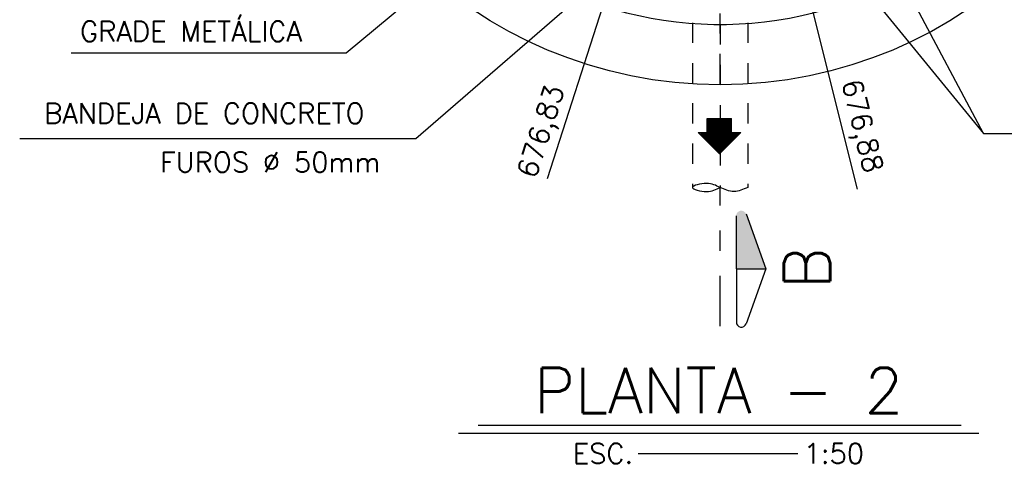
# Model space of a CAD drawing. Header units: millimetres. Extents: x 197878 to 197999, y 8707048 to 8707095.
# Tile 26 of 36: x 197896.64 to 197901.53, y 8707077.9 to 8707080.09. Entities that reach past the tile are written whole.
import ezdxf
from ezdxf.enums import TextEntityAlignment as Align

# ---------------------------------------------------------------- set-up
doc = ezdxf.new("R2010")
doc.units = ezdxf.units.MM
doc.header["$LTSCALE"] = 0.1
for name, pattern in [('DASHDOT', [1, 0.5, -0.25, 0, -0.25]), ('DASHDOTX2', [2, 1, -0.5, 0, -0.5]), ('HIDDEN', [0.375, 0.25, -0.125])]:
    doc.linetypes.add(name, pattern=pattern)
for name, color, linetype in [('BAR-EIXOS', 7, 'DASHDOT'), ('BAR-PECAS', 2, 'Continuous'), ('COTAS', 7, 'Continuous'), ('EIXO', 7, 'DASHDOT'), ('ELEVAÇÃO', 2, 'Continuous'), ('ESTRUTURA', 5, 'Continuous'), ('RELAÇÀO', 2, 'Continuous'), ('TEXTO', 2, 'Continuous')]:
    doc.layers.add(name, color=color, linetype=linetype)
doc.styles.add('ROMAND', font='ROMANS.SHX', dxfattribs={"oblique": 15, "height": 800})
doc.styles.add('romans', font='romans.shx')

# ---------------------------------------------------------------- blocks, each defined once
blk = doc.blocks.new('A$C26ED7CE0')
for p, q in [((0.1661, 0.1761), (0.0461, 0.1761)), ((0.0461, 0.1061), (0.0461, 0.1761)), ((0.1661, 0.1061), (0.1661, 0.1761)), ((0.1061, 0), (0, 0.1061)), ((0.0461, 0.1061), (0, 0.1061)), ((0.1061, 0), (0.2121, 0.1061)), ((0.2121, 0.1061), (0.1661, 0.1061))]:
    blk.add_line(p, q)
at = {"color": 0}
for p, q in [((0.1632, 0.0571), (0.0461, 0.1742)), ((0.1614, 0.0553), (0.0461, 0.1707)), ((0.1596, 0.0536), (0.0461, 0.1671)), ((0.1579, 0.0518), (0.0461, 0.1636)), ((0.1561, 0.05), (0.0461, 0.1601)), ((0.1543, 0.0483), (0.0461, 0.1565)), ((0.1526, 0.0465), (0.0461, 0.153)), ((0.1508, 0.0447), (0.0461, 0.1495)), ((0.1649, 0.0589), (0.0478, 0.1761)), ((0.1667, 0.0606), (0.0513, 0.1761)), ((0.1685, 0.0624), (0.0548, 0.1761)), ((0.1702, 0.0642), (0.0584, 0.1761)), ((0.172, 0.0659), (0.0619, 0.1761)), ((0.1738, 0.0677), (0.0654, 0.1761)), ((0.1755, 0.0695), (0.069, 0.1761)), ((0.1773, 0.0712), (0.0725, 0.1761)), ((0.1791, 0.073), (0.076, 0.1761)), ((0.1809, 0.0748), (0.0796, 0.1761)), ((0.1826, 0.0766), (0.0831, 0.1761)), ((0.1844, 0.0783), (0.0866, 0.1761)), ((0.1862, 0.0801), (0.0902, 0.1761)), ((0.1879, 0.0819), (0.0937, 0.1761)), ((0.1661, 0.1072), (0.0972, 0.1761)), ((0.1661, 0.1108), (0.1008, 0.1761)), ((0.1661, 0.1143), (0.1043, 0.1761)), ((0.1661, 0.1179), (0.1079, 0.1761)), ((0.1661, 0.1214), (0.1114, 0.1761)), ((0.1661, 0.1249), (0.1149, 0.1761)), ((0.1661, 0.1285), (0.1185, 0.1761)), ((0.1661, 0.132), (0.122, 0.1761)), ((0.1661, 0.1355), (0.1255, 0.1761)), ((0.1661, 0.1391), (0.1291, 0.1761)), ((0.1661, 0.1426), (0.1326, 0.1761)), ((0.1661, 0.1461), (0.1361, 0.1761)), ((0.1661, 0.1497), (0.1397, 0.1761)), ((0.1661, 0.1532), (0.1432, 0.1761)), ((0.1661, 0.1567), (0.1467, 0.1761)), ((0.1661, 0.1603), (0.1503, 0.1761)), ((0.1661, 0.1638), (0.1538, 0.1761)), ((0.1661, 0.1674), (0.1574, 0.1761)), ((0.1661, 0.1709), (0.1609, 0.1761)), ((0.1661, 0.1744), (0.1644, 0.1761)), ((0.1066, 0.0005), (0.0011, 0.1061)), ((0.1084, 0.0023), (0.0046, 0.1061)), ((0.1101, 0.0041), (0.0081, 0.1061)), ((0.1119, 0.0058), (0.0117, 0.1061)), ((0.1137, 0.0076), (0.0152, 0.1061)), ((0.1154, 0.0094), (0.0188, 0.1061)), ((0.1172, 0.0111), (0.0223, 0.1061)), ((0.119, 0.0129), (0.0258, 0.1061)), ((0.1207, 0.0147), (0.0294, 0.1061)), ((0.1225, 0.0164), (0.0329, 0.1061)), ((0.1243, 0.0182), (0.0364, 0.1061)), ((0.1261, 0.02), (0.04, 0.1061)), ((0.1278, 0.0218), (0.0435, 0.1061)), ((0.149, 0.043), (0.0461, 0.1459)), ((0.1473, 0.0412), (0.0461, 0.1424)), ((0.1455, 0.0394), (0.0461, 0.1389)), ((0.1437, 0.0377), (0.0461, 0.1353)), ((0.142, 0.0359), (0.0461, 0.1318)), ((0.1402, 0.0341), (0.0461, 0.1283)), ((0.1384, 0.0324), (0.0461, 0.1247)), ((0.1367, 0.0306), (0.0461, 0.1212)), ((0.1349, 0.0288), (0.0461, 0.1176)), ((0.1331, 0.0271), (0.0461, 0.1141)), ((0.1314, 0.0253), (0.0461, 0.1106)), ((0.1296, 0.0235), (0.0461, 0.107)), ((0.1897, 0.0836), (0.1672, 0.1061)), ((0.1915, 0.0854), (0.1708, 0.1061)), ((0.1932, 0.0872), (0.1743, 0.1061)), ((0.195, 0.0889), (0.1779, 0.1061)), ((0.1968, 0.0907), (0.1814, 0.1061)), ((0.1985, 0.0925), (0.1849, 0.1061)), ((0.2003, 0.0942), (0.1885, 0.1061)), ((0.2021, 0.096), (0.192, 0.1061))]:
    blk.add_line(p, q, dxfattribs=at)

msp = doc.modelspace()

# ---------------------------------------------------------------- hatches: boundary and pattern name
at = {"layer": 'RELAÇÀO', "ltscale": 0.2}
msp.add_hatch(color=2, dxfattribs=at).paths.add_polyline_path([(197900.19862, 8707078.85686), (197900.34485, 8707078.85698), (197900.24693, 8707079.12934, 0.8411282), (197900.19841, 8707079.12086)])

# ---------------------------------------------------------------- linework, layer by layer
at = {"layer": 'BAR-EIXOS'}
msp.add_line((197900.11841, 8707080.0702), (197900.11841, 8707079.26089), dxfattribs=at)
at = {"layer": 'BAR-PECAS', "linetype": 'HIDDEN', "ltscale": 4}
for p, q in [((197899.98141, 8707080.07855), (197899.98141, 8707079.26089)), ((197900.25541, 8707080.07855), (197900.25541, 8707079.26089))]:
    msp.add_line(p, q, dxfattribs=at)
at = {"layer": 'BAR-PECAS', "ltscale": 4}
msp.add_spline([(197900.25541, 8707079.26089), (197900.18691, 8707079.24089), (197900.11841, 8707079.26089), (197900.04991, 8707079.28089), (197899.98141, 8707079.26089), (197900.04991, 8707079.24089), (197900.11841, 8707079.26089)], degree=3, dxfattribs=at)
at = {"layer": 'EIXO', "ltscale": 3}
msp.add_line((197900.11841, 8707079.77466), (197900.11841, 8707084.16573), dxfattribs=at)
at = {"layer": 'EIXO', "color": 1, "linetype": 'DASHDOTX2', "ltscale": 2.5}
msp.add_line((197900.11841, 8707078.57193), (197900.11841, 8707079.26089), dxfattribs=at)
at = {"layer": 'ELEVAÇÃO', "color": 3, "linetype": 'Continuous'}
for p, q in [((197899.67538, 8707080.59449), (197899.26003, 8707079.30329)), ((197900.46932, 8707080.56816), (197900.7982, 8707079.25228))]:
    msp.add_line(p, q, dxfattribs=at)
at = {"layer": 'ESTRUTURA', "color": 5}
msp.add_circle((197900.11841, 8707081.9702), 2.2, dxfattribs=at)
msp.add_arc((197900.11841, 8707081.9702), 1.9, 114.23139, 297.77314, dxfattribs=at)
at = {"layer": 'RELAÇÀO', "color": 3}
msp.add_line((197901.4251, 8707079.52882), (197901.0351, 8707080.26303), dxfattribs=at)
at = {"layer": 'RELAÇÀO', "color": 2}
for p, q in [((197900.19841, 8707079.12086), (197900.19883, 8707078.59286)), ((197900.24693, 8707079.12934), (197900.34485, 8707078.85698)), ((197900.19862, 8707078.85686), (197900.34485, 8707078.85698)), ((197900.34485, 8707078.85698), (197900.24737, 8707078.58446))]:
    msp.add_line(p, q, dxfattribs=at)
at = {"layer": 'RELAÇÀO', "color": 3}
for points in [[(197900.36912, 8707080.82282), (197901.4251, 8707079.52882), (197902.94949, 8707079.52882)], [(197898.99082, 8707080.53345), (197898.26172, 8707079.92831), (197896.89699, 8707079.92831)], [(197899.53007, 8707080.30181), (197898.60783, 8707079.50245), (197896.64234, 8707079.50245)]]:
    msp.add_lwpolyline(points, dxfattribs=at)
at = {"layer": 'RELAÇÀO', "color": 2}
msp.add_arc((197900.22385, 8707078.59292), 0.025, 179.95354, 340.22609, dxfattribs=at)
at = {"layer": 'TEXTO', "color": 6, "ltscale": 0.3}
msp.add_line((197901.31493, 8707078.07898), (197898.91773, 8707078.07898), dxfattribs=at)
at = {"layer": 'TEXTO', "color": 7, "ltscale": 0.3}
msp.add_line((197901.40266, 8707078.03924), (197898.8206, 8707078.03924), dxfattribs=at)
at = {"layer": 'TEXTO', "ltscale": 0.3}
msp.add_line((197899.71106, 8707077.94074), (197900.50475, 8707077.94074), dxfattribs=at)

# ---------------------------------------------------------------- block references
at = {"layer": 'COTAS', "xscale": -1}
msp.add_blockref('A$C26ED7CE0', (197900.22091, 8707079.42714), dxfattribs=at)

# ---------------------------------------------------------------- texts
at = {"layer": 'TEXTO', "style": 'romans'}
for s, rotation, p in [('GRADE METÁLICA', 360, (197896.94187, 8707079.98553)), ('676,88', 283.95755, (197900.72118, 8707079.78305)), ('BANDEJA DE CONCRETO', 360, (197896.76383, 8707079.57872)), ('676,83', 72.24356, (197899.20283, 8707079.29974)), ('FUROS %%C 50mm', 360, (197897.3391, 8707079.33634))]:
    msp.add_text(s, height=0.1, rotation=rotation, dxfattribs=at).set_placement(p)
at = {"layer": 'TEXTO', "color": 5, "style": 'romans'}
msp.add_text('B', height=0.23, rotation=90, dxfattribs=at).set_placement((197900.54981, 8707078.86049), align=Align.MIDDLE)
at = {"layer": 'TEXTO', "color": 5, "ltscale": 0.3, "style": 'ROMAND'}
msp.add_text('PLANTA - 2', height=0.225, rotation=0, dxfattribs=at).set_placement((197900.1115, 8707078.25403), align=Align.MIDDLE)
at = {"layer": 'TEXTO', "ltscale": 0.3, "style": 'romans'}
msp.add_text('ESC.           1:50', height=0.1, rotation=0, dxfattribs=at).set_placement((197900.10984, 8707077.94074), align=Align.MIDDLE)

doc.saveas('drawing.dxf')
